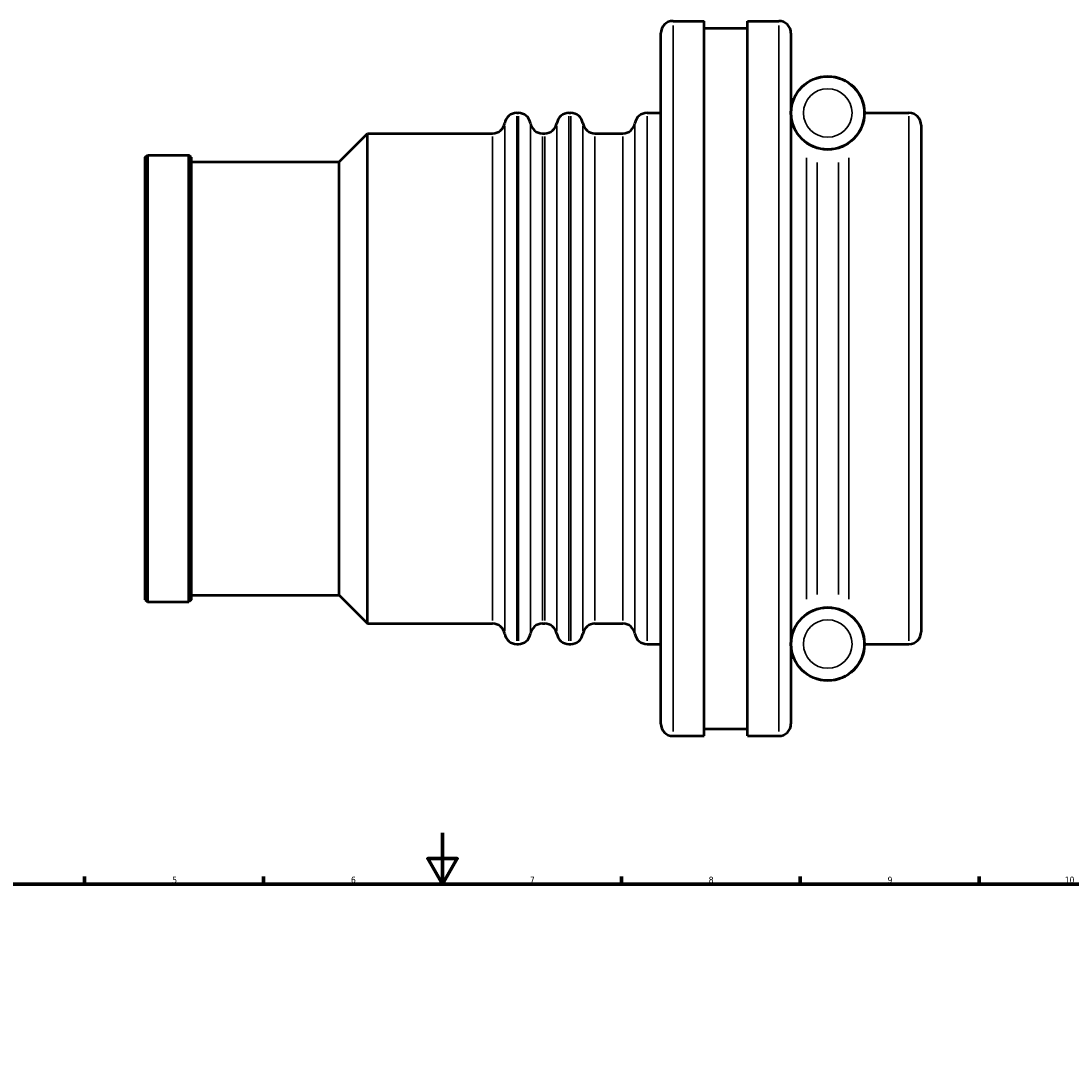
# Model space of a CAD drawing. Header units: millimetres. Extents: x -156 to 1153, y -170 to 912.
# Tile 5 of 8: x 255 to 667, y 503 to 912. Entities that reach past the tile are written whole.
import ezdxf

# ---------------------------------------------------------------- set-up
doc = ezdxf.new("R2010")
doc.units = ezdxf.units.MM
for name, color, linetype, lineweight in [('Border (ISO)', 7, 'Continuous', 70), ('Visible (ISO)', 7, 'Continuous', 50), ('Visible Narrow (ISO)', 7, 'Continuous', 35)]:
    doc.layers.add(name, color=color, linetype=linetype, lineweight=lineweight)
doc.styles.add('Note Text (ISO)', font='tahoma.ttf')

# ---------------------------------------------------------------- blocks, each defined once
blk = doc.blocks.new('Borders Default Border')
at = {"layer": 'Border (ISO)'}
for p, q in [((280.33, 574), (280.33, 576.9)), ((350.42, 574), (350.42, 576.9)), ((490.58, 574), (490.58, 576.9)), ((560.67, 574), (560.67, 576.9)), ((630.75, 574), (630.75, 576.9))]:
    blk.add_line(p, q, dxfattribs=at)
at = {"layer": 'Border (ISO)', "flags": 128}
for points in [[(420.5, 594), (420.5, 574), (414.73, 584), (426.27, 584), (420.5, 574)], [(20, 20), (20, 574), (821, 574), (821, 20), (20, 20)]]:
    blk.add_lwpolyline(points, dxfattribs=at)
at = {"layer": 'Border (ISO)', "color": 232, "true_color": 0xca0064, "char_height": 2.5, "attachment_point": 7, "style": 'Note Text (ISO)'}
for s, insert in [('5', (314.64, 574.35)), ('6', (384.66, 574.35)), ('7', (454.77, 574.4)), ('8', (524.81, 574.34)), ('9', (594.88, 574.35)), ('10', (664.29, 574.35))]:
    blk.add_mtext(s, dxfattribs=dict(at, insert=insert))

msp = doc.modelspace()

# ---------------------------------------------------------------- linework, layer by layer
at = {"layer": 'Visible (ISO)'}
for p, q in [((510.831, 911.982), (523.031, 911.982)), ((523.031, 631.982), (523.031, 911.982)), ((523.031, 909.182), (540.031, 909.182)), ((540.031, 631.982), (540.031, 911.982)), ((540.031, 911.982), (552.231, 911.982)), ((506.031, 636.782), (506.031, 907.182)), ((557.031, 907.182), (557.031, 636.782)), ((449.631, 875.982), (450.231, 875.982)), ((470.031, 875.982), (470.765, 875.982)), ((500.631, 875.982), (506.031, 875.982)), ((585.831, 875.982), (603.231, 875.982)), ((380.031, 856.857), (391.156, 867.982)), ((391.156, 675.982), (391.156, 867.982)), ((391.156, 867.982), (440.165, 867.982)), ((459.697, 867.982), (460.565, 867.982)), ((480.231, 867.982), (491.165, 867.982)), ((608.031, 871.182), (608.031, 672.782)), ((304.031, 858.607), (304.906, 859.482)), ((304.031, 685.357), (304.031, 858.607)), ((304.906, 859.482), (304.906, 684.482)), ((304.906, 859.482), (321.156, 859.482)), ((321.156, 684.482), (321.156, 859.482)), ((322.031, 858.607), (321.156, 859.482)), ((322.031, 858.607), (322.031, 685.357)), ((322.031, 856.857), (380.031, 856.857)), ((380.031, 687.107), (380.031, 856.857)), ((322.031, 687.107), (380.031, 687.107)), ((380.031, 687.107), (391.156, 675.982)), ((304.031, 685.357), (304.906, 684.482)), ((304.906, 684.482), (321.156, 684.482)), ((322.031, 685.357), (321.156, 684.482)), ((391.156, 675.982), (440.165, 675.982)), ((459.697, 675.982), (460.565, 675.982)), ((480.231, 675.982), (491.165, 675.982)), ((449.631, 667.982), (450.231, 667.982)), ((470.031, 667.982), (470.765, 667.982)), ((500.631, 667.982), (506.031, 667.982)), ((585.831, 667.982), (603.231, 667.982)), ((523.031, 634.782), (540.031, 634.782)), ((510.831, 631.982), (523.031, 631.982)), ((540.031, 631.982), (552.231, 631.982))]:
    msp.add_line(p, q, dxfattribs=at)
for centre, radius in [((571.431, 875.982), 14.4), ((571.431, 875.982), 14.3), ((571.431, 667.982), 14.4), ((571.431, 667.982), 14.3)]:
    msp.add_circle(centre, radius, dxfattribs=at)
for centre, start, end in [((510.831, 907.182), 90, 180), ((552.231, 907.182), 0, 90), ((449.631, 871.182), 90, 170.40593), ((450.231, 871.182), 9.59407, 90), ((470.031, 871.182), 90, 170.40593), ((470.765, 871.182), 9.59407, 90), ((500.631, 871.182), 90, 170.40593), ((603.231, 871.182), 0, 90), ((440.165, 872.782), 270, 350.40593), ((459.697, 872.782), 189.59407, 270), ((460.565, 872.782), 270, 350.40593), ((480.231, 872.782), 189.59407, 270), ((491.165, 872.782), 270, 350.40593), ((440.165, 671.182), 9.59407, 90), ((459.697, 671.182), 90, 170.40593), ((460.565, 671.182), 9.59407, 90), ((480.231, 671.182), 90, 170.40593), ((491.165, 671.182), 9.59407, 90), ((449.631, 672.782), 189.59407, 270), ((450.231, 672.782), 270, 350.40593), ((470.031, 672.782), 189.59407, 270), ((470.765, 672.782), 270, 350.40593), ((500.631, 672.782), 189.59407, 270), ((603.231, 672.782), 270, 0), ((510.831, 636.782), 180, 270), ((552.231, 636.782), 270, 0)]:
    msp.add_arc(centre, 4.8, start, end, dxfattribs=at)
at = {"layer": 'Visible Narrow (ISO)'}
for p, q in [((510.831, 910.259), (510.831, 633.706)), ((552.231, 633.706), (552.231, 910.259)), ((449.631, 874.702), (449.631, 669.263)), ((450.231, 669.263), (450.231, 874.702)), ((470.031, 874.702), (470.031, 669.263)), ((470.765, 669.263), (470.765, 874.702)), ((500.631, 874.702), (500.631, 669.263)), ((603.231, 669.263), (603.231, 874.702)), ((444.898, 870.751), (444.898, 673.213)), ((454.964, 673.213), (454.964, 870.751)), ((465.298, 870.751), (465.298, 673.213)), ((475.498, 870.751), (475.498, 673.213)), ((495.898, 870.751), (495.898, 673.213)), ((440.165, 677.164), (440.165, 866.8)), ((459.697, 866.8), (459.697, 677.164)), ((460.565, 677.164), (460.565, 866.8)), ((480.231, 866.8), (480.231, 677.164)), ((491.165, 677.164), (491.165, 866.8)), ((563.117, 685.517), (563.117, 858.448)), ((567.274, 856.56), (567.274, 687.405)), ((575.588, 687.405), (575.588, 856.56)), ((579.745, 858.448), (579.745, 685.517))]:
    msp.add_line(p, q, dxfattribs=at)
for centre in [(571.431, 875.982), (571.431, 667.982)]:
    msp.add_circle(centre, 9.5, dxfattribs=at)

# ---------------------------------------------------------------- block references
msp.add_blockref('Borders Default Border', (0, 0))

doc.saveas('drawing.dxf')
